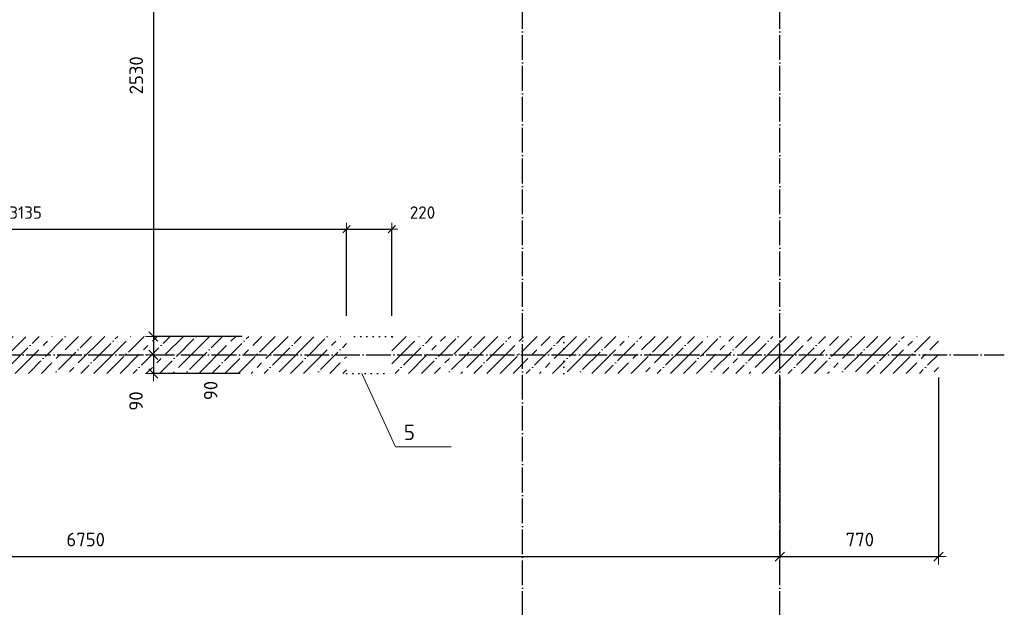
# Model space of a CAD drawing. Header units: millimetres. Extents: x -37663 to 118746, y -2869 to 47508.
# Tile 29 of 54: x 11458 to 16240, y 30474 to 33329. Entities that reach past the tile are written whole.
import ezdxf

# ---------------------------------------------------------------- set-up
doc = ezdxf.new("R2010")
doc.units = ezdxf.units.MM
doc.header["$PDMODE"] = 65
for name, pattern in [('______11', [150, 120, -15, 0, -15]), ('______5', [330, 240, -30, 30, -30]), ('______9', [30, 0, -30])]:
    doc.linetypes.add(name, pattern=pattern)
for name, color, linetype, lineweight in [('Standard', 7, 'Continuous', 25), ('Размерная линия_ общее', 7, 'Continuous', 13), ('Размерная линия_ общее_1', 7, 'Continuous', 13), ('Стена_ общее', 7, 'Continuous', 35)]:
    doc.layers.add(name, color=color, linetype=linetype, lineweight=lineweight)
doc.layers.add('Осевая линия_ общее', color=7, linetype='______5', lineweight=13, true_color=0xa0a0a0)
doc.styles.add('ISOCPEUR', font='ISOCPEUR')
doc.dimstyles.new('DIMSTYLE_3', dxfattribs={"dimtxt": 66, "dimasz": 75, "dimexe": 0, "dimexo": 0, "dimgap": 33, "dimtad": 2, "dimdec": 0, "dimrnd": 5, "dimzin": 12, "dimdsep": 46, "dimtxsty": 'ISOCPEUR', "dimblk1": 'ALL_ML_STRICH', "dimblk2": 'ALL_ML_STRICH', "dimsah": 1, "dimcen": 0, "dimclrd": 7, "dimclre": 256, "dimclrt": 7, "dimadec": 0, "dimazin": 0, "dimtfac": 1, "dimtdec": 0, "dimtix": 1, "dimtmove": 2, "dimatfit": 3, "dimfxl": 0, "dimtzin": 0, "dimlwd": 0, "dimlwe": -3, "dimarcsym": 0})
doc.dimstyles.new('DIMSTYLE_5', dxfattribs={"dimtxt": 66, "dimasz": 75, "dimexe": 0, "dimexo": 0, "dimgap": 33, "dimtad": 2, "dimdec": 0, "dimrnd": 5, "dimzin": 12, "dimdsep": 46, "dimtxsty": 'ISOCPEUR', "dimblk1": 'ALL_ML_STRICH', "dimblk2": 'ALL_ML_STRICH', "dimsah": 1, "dimcen": 0, "dimclrd": 7, "dimclre": 256, "dimclrt": 7, "dimadec": 0, "dimazin": 0, "dimtfac": 1, "dimtdec": 0, "dimtix": 1, "dimtmove": 2, "dimatfit": 3, "dimfxl": 0, "dimtvp": 1.2, "dimtzin": 0, "dimlwd": 0, "dimlwe": -3, "dimarcsym": 0})
doc.dimstyles.new('DIMSTYLE_8', dxfattribs={"dimtxt": 60, "dimasz": 60, "dimexe": 0, "dimexo": 0, "dimgap": 30, "dimtad": 2, "dimdec": 0, "dimrnd": 5, "dimzin": 12, "dimdsep": 46, "dimtxsty": 'ISOCPEUR', "dimblk1": 'ALL_ML_STRICH', "dimblk2": 'ALL_ML_STRICH', "dimsah": 1, "dimcen": 0, "dimclrd": 7, "dimclre": 256, "dimclrt": 7, "dimadec": 0, "dimazin": 0, "dimtfac": 1, "dimtdec": 0, "dimtix": 1, "dimtmove": 2, "dimatfit": 3, "dimfxl": 0, "dimtzin": 0, "dimlwd": 0, "dimlwe": -3, "dimarcsym": 0})
pattern_1 = [(45, (0, 0), (-63.6396, 63.6396), [120, -15, 0, -15]), (45, (-31.82, 31.82), (-63.6396, 63.6396), [240, -30, 30, -30])]

# ---------------------------------------------------------------- blocks, each defined once
blk = doc.blocks.new('ALL_ML_STRICH')
at = {"color": 0, "linetype": 'ByBlock', "lineweight": -2}
for p, q in [((-1, 0), (0.5, 0)), ((-0.3, -0.3), (0.3, 0.3)), ((0, -0.5), (0, 0.5))]:
    blk.add_line(p, q, dxfattribs=at)
blk = doc.blocks.new('*D234')
at = {"layer": 'DEFPOINTS', "color": 7, "linetype": 'Continuous', "lineweight": 13, "transparency": 33554687}
for p in [(12106.9, 34320), (12900, 34320), (12557.8, 31790)]:
    blk.add_point(p, dxfattribs=at)
at = {"layer": 'Размерная линия_ общее', "color": 253, "linetype": 'Continuous', "lineweight": -2, "true_color": 0xa0a0a0, "transparency": 33554687}
for p, q in [((12880, 34320), (12106.9, 34320)), ((12537.8, 31790), (12106.9, 31790))]:
    blk.add_line(p, q, dxfattribs=at)
at = {"layer": 'Размерная линия_ общее', "color": 7, "linetype": 'Continuous', "lineweight": -2, "transparency": 33554687}
blk.add_line((12106.9, 34320), (12106.9, 31790), dxfattribs=at)
at = {"layer": 'Размерная линия_ общее', "color": 7, "linetype": 'Continuous', "lineweight": 13, "transparency": 33554687, "xscale": 75, "yscale": 75, "zscale": 75}
for p, rotation in [((12106.9, 34320), 90), ((12106.9, 31790), 270)]:
    blk.add_blockref('ALL_ML_STRICH', p, dxfattribs=dict(at, rotation=rotation))
at = {"layer": 'Размерная линия_ общее', "color": 7, "linetype": 'Continuous', "lineweight": 13, "transparency": 33554687, "insert": (12023.9, 33058.3), "char_height": 66, "width": 264, "attachment_point": 5, "rotation": 90, "style": 'ISOCPEUR'}
blk.add_mtext('\\A1;{2530}', dxfattribs=at)
blk = doc.blocks.new('*D235')
at = {"layer": 'DEFPOINTS', "color": 7, "linetype": 'Continuous', "lineweight": 13, "transparency": 33554687}
for p in [(12106.9, 31790), (12557.8, 31790), (12394.5, 31700)]:
    blk.add_point(p, dxfattribs=at)
at = {"layer": 'Размерная линия_ общее', "color": 253, "linetype": 'Continuous', "lineweight": -2, "true_color": 0xa0a0a0, "transparency": 33554687}
for p, q in [((12537.8, 31790), (12106.9, 31790)), ((12106.9, 31700), (12106.9, 31700))]:
    blk.add_line(p, q, dxfattribs=at)
at = {"layer": 'Размерная линия_ общее', "color": 7, "linetype": 'Continuous', "lineweight": -2, "transparency": 33554687}
blk.add_line((12106.9, 31790), (12106.9, 31700), dxfattribs=at)
at = {"layer": 'Размерная линия_ общее', "color": 7, "linetype": 'Continuous', "lineweight": 13, "transparency": 33554687, "xscale": 75, "yscale": 75, "zscale": 75}
for p, rotation in [((12106.9, 31790), 90), ((12106.9, 31700), 270)]:
    blk.add_blockref('ALL_ML_STRICH', p, dxfattribs=dict(at, rotation=rotation))
at = {"layer": 'Размерная линия_ общее', "color": 7, "linetype": 'Continuous', "lineweight": 13, "transparency": 33554687, "insert": (12385.6, 31526.9), "char_height": 66, "width": 132, "attachment_point": 5, "rotation": 90, "style": 'ISOCPEUR'}
blk.add_mtext('\\A1;{90}', dxfattribs=at)
blk = doc.blocks.new('*D236')
at = {"layer": 'DEFPOINTS', "color": 7, "linetype": 'Continuous', "lineweight": 13, "transparency": 33554687}
for p in [(12106.9, 31700), (12394.5, 31700), (12549.4, 31610)]:
    blk.add_point(p, dxfattribs=at)
at = {"layer": 'Размерная линия_ общее', "color": 253, "linetype": 'Continuous', "lineweight": -2, "true_color": 0xa0a0a0, "transparency": 33554687}
for p, q in [((12106.9, 31700), (12106.9, 31700)), ((12529.4, 31610), (12106.9, 31610))]:
    blk.add_line(p, q, dxfattribs=at)
at = {"layer": 'Размерная линия_ общее', "color": 7, "linetype": 'Continuous', "lineweight": -2, "transparency": 33554687}
blk.add_line((12106.9, 31700), (12106.9, 31610), dxfattribs=at)
at = {"layer": 'Размерная линия_ общее', "color": 7, "linetype": 'Continuous', "lineweight": 13, "transparency": 33554687, "xscale": 75, "yscale": 75, "zscale": 75}
for p, rotation in [((12106.9, 31700), 90), ((12106.9, 31610), 270)]:
    blk.add_blockref('ALL_ML_STRICH', p, dxfattribs=dict(at, rotation=rotation))
at = {"layer": 'Размерная линия_ общее', "color": 7, "linetype": 'Continuous', "lineweight": 13, "transparency": 33554687, "insert": (12022.8, 31476), "char_height": 66, "width": 132, "attachment_point": 5, "rotation": 90, "style": 'ISOCPEUR'}
blk.add_mtext('\\A1;{90}', dxfattribs=at)
blk = doc.blocks.new('СЛОЖНЫЙ_ОБЪЕКТ_1')
at = {"layer": 'Осевая линия_ общее', "color": 253, "linetype": '______11', "lineweight": -3, "true_color": 0xa0a0a0, "transparency": 33554687}
for p, q in [((13900, -2590), (13900, 47490)), ((15150, -2590), (15150, 40000)), ((-2770, 31700), (16240, 31700))]:
    blk.add_line(p, q, dxfattribs=at)
blk = doc.blocks.new('*D315')
at = {"layer": 'DEFPOINTS', "color": 7, "linetype": 'Continuous', "lineweight": 13, "transparency": 33554687}
for p in [(8400, 31610), (15150, 31610), (8400, 30720)]:
    blk.add_point(p, dxfattribs=at)
at = {"layer": 'Размерная линия_ общее', "color": 253, "linetype": 'Continuous', "lineweight": -2, "true_color": 0xa0a0a0, "transparency": 33554687}
for p, q in [((8400, 31590), (8400, 30720)), ((15150, 31590), (15150, 30720))]:
    blk.add_line(p, q, dxfattribs=at)
at = {"layer": 'Размерная линия_ общее', "color": 7, "linetype": 'Continuous', "lineweight": -2, "transparency": 33554687}
blk.add_line((8400, 30720), (15150, 30720), dxfattribs=at)
at = {"layer": 'Размерная линия_ общее', "color": 7, "linetype": 'Continuous', "lineweight": 13, "transparency": 33554687, "xscale": 75, "yscale": 75, "zscale": 75, "rotation": 180}
blk.add_blockref('ALL_ML_STRICH', (8400, 30720), dxfattribs=at)
at = {"layer": 'Размерная линия_ общее', "color": 7, "linetype": 'Continuous', "lineweight": 13, "transparency": 33554687, "xscale": 75, "yscale": 75, "zscale": 75}
blk.add_blockref('ALL_ML_STRICH', (15150, 30720), dxfattribs=at)
at = {"layer": 'Размерная линия_ общее', "color": 7, "linetype": 'Continuous', "lineweight": 13, "transparency": 33554687, "insert": (11778.3, 30803), "char_height": 66, "width": 264, "attachment_point": 5, "style": 'ISOCPEUR'}
blk.add_mtext('\\A1;{6750}', dxfattribs=at)
blk = doc.blocks.new('*D316')
at = {"layer": 'DEFPOINTS', "color": 7, "linetype": 'Continuous', "lineweight": 13, "transparency": 33554687}
for p in [(15150, 31610), (15920, 31610), (15150, 30720)]:
    blk.add_point(p, dxfattribs=at)
at = {"layer": 'Размерная линия_ общее', "color": 253, "linetype": 'Continuous', "lineweight": -2, "true_color": 0xa0a0a0, "transparency": 33554687}
for p, q in [((15150, 31590), (15150, 30720)), ((15920, 31590), (15920, 30720))]:
    blk.add_line(p, q, dxfattribs=at)
at = {"layer": 'Размерная линия_ общее', "color": 7, "linetype": 'Continuous', "lineweight": -2, "transparency": 33554687}
blk.add_line((15150, 30720), (15920, 30720), dxfattribs=at)
at = {"layer": 'Размерная линия_ общее', "color": 7, "linetype": 'Continuous', "lineweight": 13, "transparency": 33554687, "xscale": 75, "yscale": 75, "zscale": 75, "rotation": 180}
blk.add_blockref('ALL_ML_STRICH', (15150, 30720), dxfattribs=at)
at = {"layer": 'Размерная линия_ общее', "color": 7, "linetype": 'Continuous', "lineweight": 13, "transparency": 33554687, "xscale": 75, "yscale": 75, "zscale": 75}
blk.add_blockref('ALL_ML_STRICH', (15920, 30720), dxfattribs=at)
at = {"layer": 'Размерная линия_ общее', "color": 7, "linetype": 'Continuous', "lineweight": 13, "transparency": 33554687, "insert": (15538.3, 30803), "char_height": 66, "width": 198, "attachment_point": 5, "style": 'ISOCPEUR'}
blk.add_mtext('\\A1;{770}', dxfattribs=at)
blk = doc.blocks.new('*D324')
at = {"layer": 'DEFPOINTS', "color": 7, "linetype": 'Continuous', "lineweight": 13, "transparency": 33554687}
for p in [(9910, 32311.5), (9910, 31790), (13045, 31790)]:
    blk.add_point(p, dxfattribs=at)
at = {"layer": 'Размерная линия_ общее_1', "color": 253, "linetype": 'Continuous', "lineweight": -2, "true_color": 0xa0a0a0, "transparency": 33554687}
for p, q in [((9910, 31890), (9910, 32311.5)), ((13045, 31890), (13045, 32311.5))]:
    blk.add_line(p, q, dxfattribs=at)
at = {"layer": 'Размерная линия_ общее_1', "color": 7, "linetype": 'Continuous', "lineweight": -2, "transparency": 33554687}
blk.add_line((9910, 32311.5), (13045, 32311.5), dxfattribs=at)
at = {"layer": 'Размерная линия_ общее_1', "color": 7, "linetype": 'Continuous', "lineweight": 13, "transparency": 33554687, "xscale": 60, "yscale": 60, "zscale": 60, "rotation": 180}
blk.add_blockref('ALL_ML_STRICH', (9910, 32311.5), dxfattribs=at)
at = {"layer": 'Размерная линия_ общее_1', "color": 7, "linetype": 'Continuous', "lineweight": 13, "transparency": 33554687, "xscale": 60, "yscale": 60, "zscale": 60}
blk.add_blockref('ALL_ML_STRICH', (13045, 32311.5), dxfattribs=at)
at = {"layer": 'Размерная линия_ общее_1', "color": 7, "linetype": 'Continuous', "lineweight": 13, "transparency": 33554687, "insert": (11486.5, 32391.5), "char_height": 60, "width": 240, "attachment_point": 5, "style": 'ISOCPEUR'}
blk.add_mtext('\\A1;{3135}', dxfattribs=at)
blk = doc.blocks.new('*D325')
at = {"layer": 'DEFPOINTS', "color": 7, "linetype": 'Continuous', "lineweight": 13, "transparency": 33554687}
for p in [(13045, 32311.5), (13045, 31790), (13265, 31790)]:
    blk.add_point(p, dxfattribs=at)
at = {"layer": 'Размерная линия_ общее_1', "color": 253, "linetype": 'Continuous', "lineweight": -2, "true_color": 0xa0a0a0, "transparency": 33554687}
for p, q in [((13045, 31890), (13045, 32311.5)), ((13265, 31890), (13265, 32311.5))]:
    blk.add_line(p, q, dxfattribs=at)
at = {"layer": 'Размерная линия_ общее_1', "color": 7, "linetype": 'Continuous', "lineweight": -2, "transparency": 33554687}
blk.add_line((13045, 32311.5), (13265, 32311.5), dxfattribs=at)
at = {"layer": 'Размерная линия_ общее_1', "color": 7, "linetype": 'Continuous', "lineweight": 13, "transparency": 33554687, "xscale": 60, "yscale": 60, "zscale": 60, "rotation": 180}
blk.add_blockref('ALL_ML_STRICH', (13045, 32311.5), dxfattribs=at)
at = {"layer": 'Размерная линия_ общее_1', "color": 7, "linetype": 'Continuous', "lineweight": 13, "transparency": 33554687, "xscale": 60, "yscale": 60, "zscale": 60}
blk.add_blockref('ALL_ML_STRICH', (13265, 32311.5), dxfattribs=at)
at = {"layer": 'Размерная линия_ общее_1', "color": 7, "linetype": 'Continuous', "lineweight": 13, "transparency": 33554687, "insert": (13414.2, 32391.7), "char_height": 60, "width": 180, "attachment_point": 5, "style": 'ISOCPEUR'}
blk.add_mtext('\\A1;{220}', dxfattribs=at)

msp = doc.modelspace()

# ---------------------------------------------------------------- hatches: boundary and pattern name
at = {"layer": 'Стена_ общее', "linetype": 'Continuous', "lineweight": 18, "transparency": 33554687}
h = msp.add_hatch(dxfattribs=at)
h.set_pattern_fill('__________539', scale=30, style=0, pattern_type=2)
h.set_pattern_definition(pattern_1)
h.paths.add_polyline_path([(13045, 31790), (9910, 31790), (9910, 31610), (13045, 31610)], flags=0)
h = msp.add_hatch(dxfattribs=at)
h.set_pattern_fill('__________539', scale=30, style=0, pattern_type=2)
h.set_pattern_definition(pattern_1)
h.paths.add_polyline_path([(14100, 31790), (13265, 31790), (13265, 31610), (14100, 31610)], flags=0)
h = msp.add_hatch(dxfattribs=at)
h.set_pattern_fill('__________539', scale=30, style=0, pattern_type=2)
h.set_pattern_definition(pattern_1)
h.paths.add_polyline_path([(15920, 31790), (14100, 31790), (14100, 31610), (15920, 31610)], flags=0)

# ---------------------------------------------------------------- linework, layer by layer
at = {"layer": 'Осевая линия_ общее', "color": 7, "linetype": 'Continuous', "lineweight": 13, "transparency": 33554687}
msp.add_lwpolyline([(13119.5, 31610), (13283.4, 31252.7), (13553.4, 31252.7)], dxfattribs=at)
at = {"layer": 'Стена_ общее', "color": 7, "linetype": '______9', "lineweight": -3, "transparency": 33554687}
for p, q in [((13265, 31790), (13045, 31790)), ((13265, 31790), (13045, 31790)), ((14100, 31610), (14100, 31790)), ((14100, 31790), (14100, 31610)), ((13045, 31610), (13265, 31610)), ((13045, 31610), (13265, 31610))]:
    msp.add_line(p, q, dxfattribs=at)

# ---------------------------------------------------------------- block references
at = {"layer": 'Осевая линия_ общее', "color": 253, "linetype": '______11', "lineweight": -3, "true_color": 0xa0a0a0, "transparency": 33554687}
msp.add_blockref('СЛОЖНЫЙ_ОБЪЕКТ_1', (0, 0), dxfattribs=at)

# ---------------------------------------------------------------- texts
at = {"layer": 'Standard', "color": 7, "linetype": 'Continuous', "lineweight": 25, "transparency": 33554687, "insert": (13323.1, 31286.2), "char_height": 75, "width": 81.667, "attachment_point": 7, "style": 'ISOCPEUR'}
msp.add_mtext('\\A1;{\\fISOCPEUR|i0|b0;\\H75.000000;\\W1.000000;\\C7;5}\\P', dxfattribs=at)

# ---------------------------------------------------------------- dimensions: what is measured, and where the dimension line sits
at = {"layer": 'Размерная линия_ общее', "color": 7, "linetype": 'Continuous', "lineweight": 13, "transparency": 33554687}
for base, p1, p2, dimstyle, picture, middle in [((12106.9, 31790), (12880, 34320), (12537.8, 31790), 'DIMSTYLE_3', '*D234', (12023.9, 33058.3)), ((12106.9, 31700), (12537.8, 31790), (12106.9, 31700), 'DIMSTYLE_5', '*D235', (12385.6, 31526.9)), ((12106.9, 31610), (12106.9, 31700), (12529.4, 31610), 'DIMSTYLE_5', '*D236', (12022.8, 31476))]:
    dim = msp.add_linear_dim(base=base, p1=p1, p2=p2, angle=270, dimstyle=dimstyle, override={"dimpost": '<>', "dimclrd": 7, "dimclre": 253, "dimclrt": 7, "dimlwd": 0, "dimlwe": 65533}, dxfattribs=at)
    dim.commit()
    dim.dimension.update_dxf_attribs({"geometry": picture, "text_midpoint": middle, "dimtype": 160})
for base, p1, p2, picture, middle in [((15150, 30720), (8400, 31590), (15150, 31590), '*D315', (11778.3, 30803)), ((15920, 30720), (15150, 31590), (15920, 31590), '*D316', (15538.3, 30803))]:
    dim = msp.add_linear_dim(base=base, p1=p1, p2=p2, dimstyle='DIMSTYLE_3', override={"dimpost": '<>', "dimclrd": 7, "dimclre": 253, "dimclrt": 7, "dimlwd": 0, "dimlwe": 65533}, dxfattribs=at)
    dim.commit()
    dim.dimension.update_dxf_attribs({"geometry": picture, "text_midpoint": middle, "dimtype": 160})
at = {"layer": 'Размерная линия_ общее_1', "color": 7, "linetype": 'Continuous', "lineweight": 13, "transparency": 33554687}
for base, p1, p2, picture, middle in [((13045, 32311.5), (9910, 31890), (13045, 31890), '*D324', (11486.5, 32391.5)), ((13265, 32311.5), (13045, 31890), (13265, 31890), '*D325', (13414.2, 32391.7))]:
    dim = msp.add_linear_dim(base=base, p1=p1, p2=p2, dimstyle='DIMSTYLE_8', override={"dimpost": '<>', "dimclrd": 7, "dimclre": 253, "dimclrt": 7, "dimlwd": 0, "dimlwe": 65533}, dxfattribs=at)
    dim.commit()
    dim.dimension.update_dxf_attribs({"geometry": picture, "text_midpoint": middle, "dimtype": 160})

doc.saveas('drawing.dxf')
